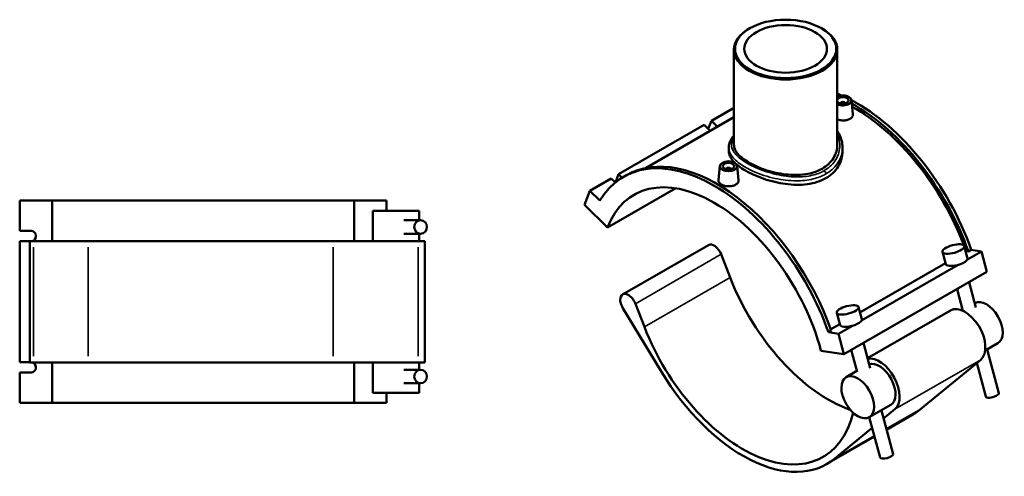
# Model space of a CAD drawing. Header units: millimetres. Extents: x -15 to 1184, y -66 to 1186.
# Tile 5 of 5: x 327 to 1184, y 788 to 1186. Entities that reach past the tile are written whole.
import ezdxf

# ---------------------------------------------------------------- set-up
doc = ezdxf.new("R2010")
doc.units = ezdxf.units.MM
doc.layers.add('Visible (ANSI)', color=7, linetype='Continuous', lineweight=50)
doc.layers.add('Visible Narrow (ANSI)', color=7, linetype='Continuous', lineweight=35)

msp = doc.modelspace()

# ---------------------------------------------------------------- linework, layer by layer
at = {"layer": 'Visible (ANSI)'}
for p, q in [((962.6948, 1178.1697), (962.056, 1177.7989)), ((1025.3014, 1178.1697), (1025.9403, 1177.7989)), ((948.9981, 1159.5459), (948.9981, 1076.915)), ((1038.9981, 1159.5459), (1038.9981, 1076.915)), ((1051.2642, 1115.6352), (1052.5836, 1103.3288)), ((948.005, 1108.4641), (929.4081, 1097.7549)), ((948.005, 1108.4641), (948.9981, 1107.4742)), ((1041.7784, 1112.9164), (1041.7784, 1112.7301)), ((1045.7784, 1112.9164), (1045.7784, 1112.7301)), ((948.9981, 1100.669), (872.5192, 1056.6276)), ((926.6262, 1090.5199), (929.4081, 1097.7549)), ((929.4081, 1097.7549), (934.7288, 1092.4518)), ((923.0441, 1094.0901), (848.515, 1051.1717)), ((928.3648, 1088.787), (923.0441, 1094.0901)), ((944.4981, 1074.4448), (944.4981, 1071.166)), ((1043.4981, 1074.4448), (1043.4981, 1071.166)), ((936.7321, 1058.302), (935.4099, 1045.9704)), ((942.2178, 1055.3969), (942.2178, 1055.5832)), ((946.2178, 1055.3969), (946.2178, 1055.5832)), ((951.7036, 1058.302), (953.023, 1045.9957)), ((842.1511, 1047.5069), (823.5542, 1036.7977)), ((845.7199, 1043.9499), (842.1511, 1047.5069)), ((845.7466, 1043.9718), (848.515, 1051.1717)), ((848.515, 1051.1717), (851.5768, 1048.1201)), ((852.8757, 1048.893), (855.3648, 1050.3264)), ((838.7479, 1004.6021), (898.2745, 1038.8812)), ((818.814, 1024.4698), (823.5542, 1036.7977)), ((823.5542, 1036.7977), (832.2717, 1028.1091)), ((326.9023, 1028.119), (355.093, 1028.119)), ((326.9023, 1001.819), (326.9023, 1028.119)), ((355.093, 1028.119), (355.093, 992.919)), ((355.093, 1028.119), (618.207, 1028.119)), ((618.207, 1028.119), (646.3978, 1028.119)), ((618.207, 992.919), (618.207, 1028.119)), ((646.3978, 1019.319), (646.3978, 1028.119)), ((818.814, 1024.4698), (838.7479, 1004.6021)), ((674.81, 1019.319), (634.49, 1019.319)), ((634.49, 992.919), (634.49, 1019.319)), ((674.81, 1011.119), (674.81, 1019.319)), ((676.0373, 1011.119), (661.5451, 1011.119)), ((326.9023, 1001.819), (336.769, 1001.819)), ((676.0373, 999.359), (661.5451, 999.359)), ((674.81, 992.919), (674.81, 999.359)), ((335.7409, 992.819), (326.9023, 992.819)), ((326.9023, 887.419), (326.9023, 992.819)), ((338.9272, 992.919), (335.7409, 992.919)), ((335.7409, 887.319), (335.7409, 992.919)), ((338.9272, 992.919), (386.4883, 992.919)), ((599.9589, 992.919), (386.4883, 992.919)), ((599.9589, 992.919), (674.0744, 992.919)), ((679.85, 992.919), (674.0744, 992.919)), ((679.85, 887.319), (679.85, 992.919)), ((926.7053, 989.4801), (852.0348, 946.4802)), ((1149.5732, 988.5297), (1152.4173, 977.8573)), ((937.8144, 981.3883), (945.6705, 961.1824)), ((1130.6342, 983.4826), (1133.4783, 972.8102)), ((1150.8154, 983.8683), (1151.1594, 984.0664)), ((1151.1594, 984.0664), (1153.2356, 983.7445)), ((1164.4421, 983.8263), (1152.266, 976.8145)), ((1153.2356, 983.7445), (1155.7246, 985.1779)), ((1164.4421, 983.8263), (1155.7246, 985.1779)), ((1169.1822, 966.039), (1164.4421, 983.8263)), ((1058.7218, 930.8352), (1133.2301, 973.7416)), ((1144.261, 972.2047), (1060.1724, 923.7813)), ((1169.1822, 966.039), (1044.7314, 894.3726)), ((1153.8612, 957.2162), (1159.7242, 935.2155)), ((1143.31, 951.1402), (1148.3555, 932.2069)), ((871.0001, 918.1826), (863.1439, 938.3885)), ((1060.3237, 924.8242), (1057.4796, 935.4965)), ((852.2071, 934.605), (885.8379, 879.0411)), ((1041.3847, 919.7771), (1038.5406, 930.4494)), ((1137.5517, 932.5244), (1065.3024, 890.9188)), ((1148.1885, 932.8338), (1147.6414, 932.5188)), ((1033.3145, 916.2041), (1041.1365, 920.7084)), ((1052.1674, 919.1716), (1039.9913, 912.1598)), ((1031.2738, 913.5114), (1033.7628, 914.9447)), ((1039.9913, 912.1598), (1031.2738, 913.5114)), ((1044.7314, 894.3726), (1039.9913, 912.1598)), ((1067.6306, 882.1823), (1061.7676, 904.183)), ((1178.8554, 903.9662), (1167.7624, 897.5781)), ((1024.7976, 897.4632), (1044.7314, 894.3726)), ((1056.2672, 879.1541), (1051.2164, 898.107)), ((1169.4892, 898.5725), (1179.6437, 860.4686)), ((326.9023, 887.419), (335.7409, 887.419)), ((335.7409, 887.319), (338.9272, 887.319)), ((386.4883, 887.319), (338.9272, 887.319)), ((355.093, 887.319), (355.093, 852.119)), ((386.4883, 887.319), (599.9589, 887.319)), ((674.0744, 887.319), (599.9589, 887.319)), ((618.207, 852.119), (618.207, 887.319)), ((634.49, 860.919), (634.49, 887.319)), ((674.0744, 887.319), (679.85, 887.319)), ((674.81, 880.879), (674.81, 887.319)), ((1163.8624, 889.652), (1111.4548, 846.5181)), ((1160.4455, 886.8398), (1168.2802, 857.4403)), ((336.769, 878.419), (326.9023, 878.419)), ((326.9023, 852.119), (326.9023, 878.419)), ((661.5451, 880.879), (676.0373, 880.879)), ((1056.0949, 879.8006), (1046.7287, 874.407)), ((661.5451, 869.119), (676.0373, 869.119)), ((674.81, 860.919), (674.81, 869.119)), ((634.49, 860.919), (674.81, 860.919)), ((646.3978, 852.119), (646.3978, 860.919)), ((355.093, 852.119), (326.9023, 852.119)), ((618.207, 852.119), (355.093, 852.119)), ((646.3978, 852.119), (618.207, 852.119)), ((1085.5173, 850.2163), (1066.8497, 839.4664)), ((1087.5501, 807.4354), (1077.3957, 845.5394)), ((1079.2744, 838.4895), (1089.1919, 846.6522)), ((1104.6911, 841.8316), (1081.8838, 828.6977)), ((1076.1866, 804.4071), (1066.8444, 839.4633)), ((1036.7843, 803.5183), (1069.2932, 830.2746)), ((1071.3326, 822.6217), (1030.0206, 798.8317))]:
    msp.add_line(p, q, dxfattribs=at)
for centre, major_axis, ratio in [((993.9981, 1160.2817), (-44.1, 0), 0.5758617), ((993.9981, 1160.2817), (-36, 0), 0.5758617), ((944.2178, 1058.0358), (-7.5, 0), 0.5758617), ((944.2178, 1058.0358), (-5, 0), 0.5758617), ((676.0373, 1005.239), (0, 5.88), 0.93969262), ((1140.1037, 986.0061), (-9.4695, -2.5236), 0.3434135), ((1048.0101, 932.973), (-9.4695, -2.5236), 0.3434135), ((676.0373, 874.999), (0, 5.88), 0.93969262), ((1056.7892, 856.9367), (-10.0605, 17.4703), 0.57809312)]:
    msp.add_ellipse(centre, major_axis=major_axis, ratio=ratio, dxfattribs=at)
for centre, major_axis, ratio, start_param, end_param in [((993.9981, 1159.5459), (-45, 0), 0.5758617, 5.50163969, 10.20632358), ((1056.2235, 983.5526), (-78.897, 137.0068), 0.57809312, 5.62094774, 5.65441931), ((1043.7784, 1115.369), (7.5, 0), 0.5758617, 4.02130133, 8.54506929), ((1053.7345, 982.1193), (78.897, -137.0068), 0.57809312, 2.48998048, 2.49033073), ((1043.7784, 1115.369), (-5, 0), 0.5758617, 0.2975301, 5.9856552), ((1056.2235, 983.5526), (-78.897, 137.0068), 0.57809312, 4.40228232, 5.54399555), ((1043.7784, 1112.9164), (-2, 0), 0.5758617, 2.97290348, 6.45187448), ((1053.7345, 982.1193), (78.897, -137.0068), 0.57809312, 1.26068967, 2.37730018), ((1053.7345, 982.1193), (-77.35, 134.3204), 0.57809312, 4.43924672, 5.51663932), ((931.7727, 911.8862), (-78.897, 137.0068), 0.57809312, 4.40228232, 6.59715939), ((934.2617, 913.3195), (-78.897, 137.0068), 0.57809312, 4.40228232, 6.28318531), ((944.2178, 1055.5832), (-2, 0), 0.5758617, 2.97290348, 6.45187448), ((931.7727, 911.8862), (-69.8645, 121.3217), 0.57809312, 4.27799038, 6.72145133), ((336.769, 997.319), (0, 4.5), 0.93969262, 3.35280353, 6.28318531), ((931.6956, 980.8143), (-4.9903, 8.6658), 0.57809312, 4.45392174, 6.28318531), ((1053.7345, 982.1193), (-77.35, 134.3204), 0.57809312, 4.40478143, 4.43336047), ((1142.9478, 975.3338), (9.4695, 2.5236), 0.3434135, 3.14159265, 6.28318531), ((1031.3334, 969.2193), (69.8645, -121.3217), 0.57809312, 4.45392174, 5.69297979), ((857.0251, 937.8144), (-4.9903, 8.6658), 0.57809312, 4.45392174, 7.89167798), ((1150.1273, 910.6865), (-12.5756, 21.8379), 0.57809312, 3.23823754, 6.28318531), ((1168.7949, 921.4365), (-10.0605, 17.4703), 0.57809312, 3.14159265, 6.28266576), ((956.6629, 926.2195), (69.8645, -121.3217), 0.57809312, 4.45392174, 6.82844064), ((1050.8542, 922.3006), (-9.4695, -2.5236), 0.3434135, 0, 3.14159267), ((1075.4568, 867.6866), (12.5756, -21.8379), 0.57809312, 0.09664489, 2.95666428), ((336.769, 882.919), (0, 4.5), 0.93969262, 3.14159265, 6.07197443), ((1075.4568, 867.6866), (-10.0605, 17.4703), 0.57809312, 3.14159265, 6.16252151), ((956.6629, 926.2195), (73.3577, -127.3878), 0.57809312, 4.75008533, 6.3798302), ((1173.9619, 858.9544), (5.6817, 1.5141), 0.3434135, 3.14159265, 6.28318531), ((1031.3334, 969.2193), (73.3577, -127.3878), 0.57809312, 0, 0.09664489), ((1081.8684, 805.9213), (-5.6817, -1.5141), 0.3434135, 0, 3.14159265)]:
    msp.add_ellipse(centre, major_axis=major_axis, ratio=ratio, start_param=start_param, end_param=end_param, dxfattribs=at)
for points, knots in [([(1050.0253, 1099.3025), (1049.2415, 1098.8511), (1048.2485, 1098.4713), (1046.0731, 1097.9934), (1044.8908, 1097.8948), (1042.6754, 1097.9491), (1041.4946, 1098.1053), (1039.9157, 1098.5115), (1039.4425, 1098.6635), (1038.9994, 1098.8338)], [0, 0, 0, 0, 0.33253629, 0.33253629, 0.66507258, 0.66507258, 0.99741907, 0.99741907, 1.14815566, 1.14815566, 1.14815566, 1.14815566]), ([(1052.5829, 1103.3288), (1052.5951, 1103.2185), (1052.6014, 1103.1089), (1052.604, 1102.3366), (1052.3849, 1101.6281), (1051.4875, 1100.3365), (1050.8091, 1099.7538), (1050.0253, 1099.3025)], [4.599688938, 4.599688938, 4.599688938, 4.599688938, 4.653989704, 4.653989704, 4.986525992, 4.986525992, 5.319062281, 5.319062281, 5.319062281, 5.319062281]), ([(944.4981, 1074.4448), (944.4981, 1075.6582), (944.6803, 1076.8697), (945.3997, 1079.2957), (945.9544, 1080.5058), (947.3166, 1082.7424), (948.0984, 1083.7771), (948.9981, 1084.7842)], [26.28837582, 26.28837582, 26.28837582, 26.28837582, 26.9332439, 26.9332439, 27.6151533, 27.6151533, 28.23910495, 28.23910495, 28.23910495, 28.23910495]), ([(1038.9981, 1089.0331), (1039.7725, 1087.8763), (1040.4522, 1086.6739), (1041.8317, 1083.7306), (1042.4416, 1081.9586), (1043.2826, 1078.2745), (1043.4981, 1076.36), (1043.4981, 1074.4448)], [39.30181156, 39.30181156, 39.30181156, 39.30181156, 39.82875125, 39.82875125, 40.55541549, 40.55541549, 41.31054034, 41.31054034, 41.31054034, 41.31054034]), ([(1038.9981, 1076.915), (1038.9981, 1074.9673), (1038.7301, 1072.9505), (1037.5984, 1068.9704), (1036.7348, 1067.0077), (1034.4453, 1063.3137), (1033.0172, 1061.5798), (1029.7084, 1058.4739), (1027.8274, 1057.1022), (1023.8085, 1054.7879), (1021.5406, 1053.7704), (1016.6106, 1052.1319), (1013.9486, 1051.5105), (1008.4053, 1050.6939), (1005.5194, 1050.4974), (999.7226, 1050.4876), (996.8116, 1050.6737), (991.1853, 1051.3286), (988.2744, 1051.8207), (982.4774, 1053.1046), (979.5911, 1053.8958), (974.0472, 1055.7022), (971.385, 1056.7186), (966.455, 1058.8811), (964.1873, 1060.0273), (960.1693, 1062.3411), (958.2884, 1063.584), (954.9794, 1066.1659), (953.5512, 1067.5051), (951.2613, 1070.2098), (950.3977, 1071.5781), (949.266, 1074.2841), (948.9981, 1075.6226), (948.9981, 1076.915)], [10.22903817, 10.22903817, 10.22903817, 10.22903817, 11.08158344, 11.08158344, 11.93412872, 11.93412872, 12.786674, 12.786674, 13.63921928, 13.63921928, 14.49176456, 14.49176456, 15.34430983, 15.34430983, 16.19685511, 16.19685511, 17.04940039, 17.04940039, 17.90175752, 17.90175752, 18.75411465, 18.75411465, 19.60647178, 19.60647178, 20.45882892, 20.45882892, 21.31118605, 21.31118605, 22.16354318, 22.16354318, 23.01590031, 23.01590031, 23.86825744, 23.86825744, 23.86825744, 23.86825744]), ([(949.9665, 1060.8101), (949.3404, 1061.4073), (948.7638, 1062.008), (946.9827, 1064.058), (946.0343, 1065.5148), (944.7919, 1068.3858), (944.4981, 1069.8008), (944.4981, 1071.166)], [9.00394054, 9.00394054, 9.00394054, 9.00394054, 9.39415093, 9.39415093, 10.3334205, 10.3334205, 11.27269008, 11.27269008, 11.27269008, 11.27269008]), ([(1043.4981, 1071.166), (1043.4981, 1068.9719), (1043.2041, 1066.6988), (1041.9616, 1062.2155), (1041.0134, 1060.0061), (1038.4973, 1055.856), (1036.9272, 1053.9126), (1033.286, 1050.4457), (1031.2146, 1048.9227), (1028.9999, 1047.6474)], [26.30391365, 26.30391365, 26.30391365, 26.30391365, 27.24354702, 27.24354702, 28.18318039, 28.18318039, 29.12281377, 29.12281377, 30.06244714, 30.06244714, 30.06244714, 30.06244714]), ([(1028.9999, 1047.6474), (1026.7852, 1046.372), (1024.2867, 1045.2633), (1018.8583, 1043.5074), (1015.9287, 1042.8596), (1009.8314, 1042.0496), (1006.6586, 1041.8859), (1000.2875, 1041.9848), (997.089, 1042.2466), (990.9085, 1043.0749), (987.7103, 1043.6708), (981.3387, 1045.1844), (978.1652, 1046.1012), (972.0667, 1048.1657), (969.1366, 1049.3146), (963.7083, 1051.7359), (961.2102, 1053.0081), (956.7825, 1055.5579), (954.7113, 1056.9169), (952.2401, 1058.8182), (951.6216, 1059.324), (951.0378, 1059.8335)], [0, 0, 0, 0, 0.93963337, 0.93963337, 1.87926675, 1.87926675, 2.81890012, 2.81890012, 3.7585335, 3.7585335, 4.69780307, 4.69780307, 5.63707264, 5.63707264, 6.57634221, 6.57634221, 7.51561179, 7.51561179, 8.45488136, 8.45488136, 8.79044311, 8.79044311, 8.79044311, 8.79044311]), ([(950.4647, 1041.9693), (949.6809, 1041.518), (948.6878, 1041.1381), (946.5125, 1040.6603), (945.3301, 1040.5617), (943.1148, 1040.6159), (941.934, 1040.7722), (939.7615, 1041.3311), (938.7699, 1041.7332), (937.2032, 1042.6354), (936.5235, 1043.1957), (935.6202, 1044.408), (935.3967, 1045.0605), (935.3941, 1045.7707), (935.3995, 1045.8702), (935.4106, 1045.9704)], [2.65953114, 2.65953114, 2.65953114, 2.65953114, 2.99206743, 2.99206743, 3.32460372, 3.32460372, 3.65695021, 3.65695021, 3.98929671, 3.98929671, 4.32164321, 4.32164321, 4.6539897, 4.6539897, 4.70745044, 4.70745044, 4.70745044, 4.70745044]), ([(953.0223, 1045.9956), (953.0345, 1045.8853), (953.0408, 1045.7758), (953.0434, 1045.0034), (952.8243, 1044.295), (951.9268, 1043.0033), (951.2485, 1042.4207), (950.4647, 1041.9693)], [7.259220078, 7.259220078, 7.259220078, 7.259220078, 7.313520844, 7.313520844, 7.646057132, 7.646057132, 7.978593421, 7.978593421, 7.978593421, 7.978593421])]:
    msp.add_open_spline(points, degree=3, knots=knots, dxfattribs=at)
at = {"layer": 'Visible Narrow (ANSI)'}
for p, q in [((338.9272, 892.599), (338.9272, 987.639)), ((386.4883, 892.599), (386.4883, 987.639)), ((599.9589, 987.639), (599.9589, 892.599)), ((674.0744, 892.599), (674.0744, 987.639)), ((937.8144, 981.3883), (863.1439, 938.3885)), ((945.6705, 961.1824), (871.0001, 918.1826)), ((1163.8624, 889.652), (1089.1919, 846.6522)), ((1081.7009, 829.384), (1111.4548, 846.5181)), ((1036.7843, 803.5183), (1071.1497, 823.308))]:
    msp.add_line(p, q, dxfattribs=at)
msp.add_ellipse((1027.0907, 1052.4664), major_axis=(-1.3474, 2.3398), ratio=0.57809312, start_param=3.92892453, end_param=5.19998469, dxfattribs=at)
for points, knots in [([(1027.6544, 1054.2507), (1024.5457, 1052.4605), (1020.9888, 1051.0935), (1012.7446, 1049.1446), (1007.9723, 1048.6986), (997.3496, 1048.8722), (991.4494, 1049.6714), (979.319, 1052.452), (973.1317, 1054.5574), (963.1928, 1059.0255), (959.2119, 1061.2767), (952.6331, 1066.0598), (950.1121, 1068.5974), (946.9651, 1073.8107), (946.4425, 1076.4904), (947.3609, 1080.6068), (948.0224, 1082.0603), (949.0029, 1083.5028)], [15.02216454, 15.02216454, 15.02216454, 15.02216454, 16.36218552, 16.36218552, 17.8902476, 17.8902476, 19.66595968, 19.66595968, 21.6497652, 21.6497652, 23.28885542, 23.28885542, 25.00515606, 25.00515606, 26.81227576, 26.81227576, 27.8011205, 27.8011205, 27.8011205, 27.8011205]), ([(1038.9979, 1086.0055), (1039.128, 1085.7241), (1039.2524, 1085.4409), (1040.7596, 1081.8223), (1041.3629, 1078.2716), (1040.9124, 1070.4788), (1039.4616, 1066.2585), (1034.621, 1059.3009), (1031.4809, 1056.4542), (1027.6544, 1054.2507)], [39.87907857, 39.87907857, 39.87907857, 39.87907857, 40.01021758, 40.01021758, 41.54549296, 41.54549296, 43.41712537, 43.41712537, 45.06649361, 45.06649361, 45.06649361, 45.06649361]), ([(944.4993, 1074.4445), (944.5005, 1072.4223), (945.0881, 1070.3968), (947.8137, 1065.6872), (950.4117, 1063.0083), (957.2318, 1057.9975), (961.3727, 1055.6579), (971.7364, 1051.0571), (978.2029, 1048.9206), (990.9047, 1046.1591), (997.0927, 1045.4015), (1008.2508, 1045.3567), (1013.271, 1045.8826), (1021.9576, 1048.0108), (1025.7118, 1049.4735), (1028.9999, 1051.367)], [-26.28837582, -26.28837582, -26.28837582, -26.28837582, -25.00515606, -25.00515606, -23.28885542, -23.28885542, -21.6497652, -21.6497652, -19.66595968, -19.66595968, -17.8902476, -17.8902476, -16.36218552, -16.36218552, -15.02216454, -15.02216454, -15.02216454, -15.02216454]), ([(1028.9999, 1051.367), (1033.0471, 1053.6976), (1036.3805, 1056.6828), (1041.5501, 1063.9433), (1043.1254, 1068.329), (1043.4784, 1073.3281), (1043.498, 1073.8865), (1043.4979, 1074.4448)], [-45.06649361, -45.06649361, -45.06649361, -45.06649361, -43.41712537, -43.41712537, -41.54549296, -41.54549296, -41.31054034, -41.31054034, -41.31054034, -41.31054034])]:
    msp.add_open_spline(points, degree=3, knots=knots, dxfattribs=at)

doc.saveas('drawing.dxf')
